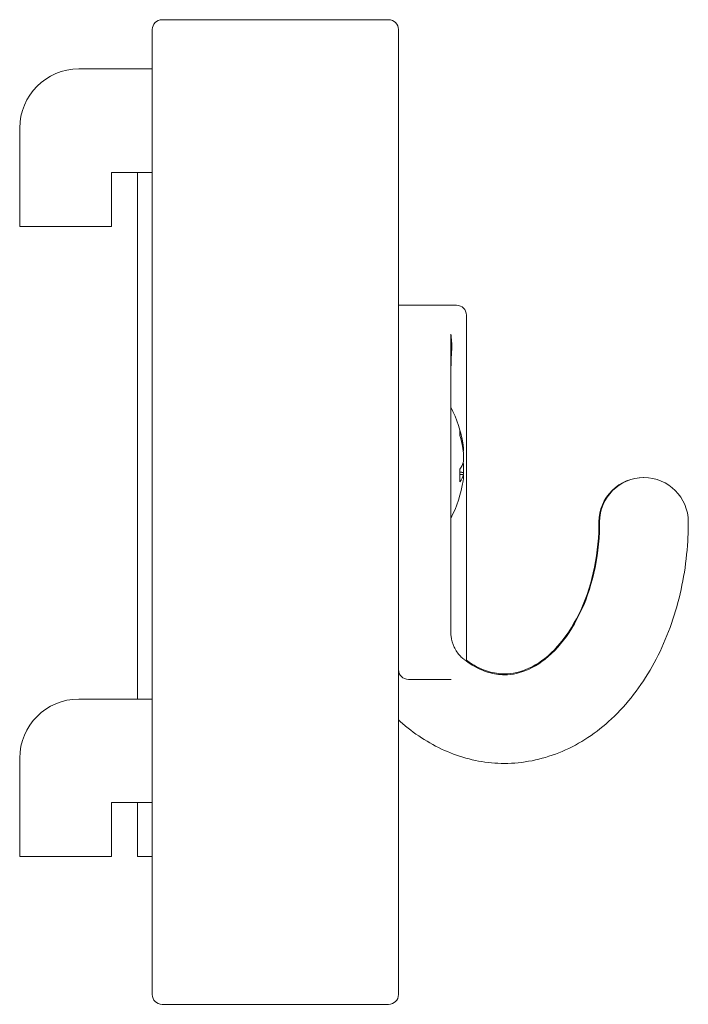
# Model space of a CAD drawing. Header units: millimetres. Extents: x -770 to -702, y -284 to -184.
import ezdxf

# ---------------------------------------------------------------- set-up
doc = ezdxf.new("R2010")
doc.units = ezdxf.units.MM

msp = doc.modelspace()

# ---------------------------------------------------------------- linework, layer by layer
at = {"color": 0, "linetype": 'Continuous', "lineweight": 0}
for p, q in [((-732.55, -183.75), (-755.55, -183.75)), ((-756.55, -184.75), (-756.55, -282.75)), ((-731.55, -282.75), (-731.55, -184.75)), ((-764, -188.75), (-758.25, -188.75)), ((-756.55, -188.75), (-758.25, -188.75)), ((-770, -204.75), (-770, -194.75)), ((-760.7, -199.25), (-760.7, -204.75)), ((-758.25, -199.25), (-760.7, -199.25)), ((-758.25, -199.25), (-756.55, -199.25)), ((-758.05, -252.75), (-758.05, -199.25)), ((-760.7, -204.75), (-770, -204.75)), ((-731.55, -212.75), (-726.25, -212.75)), ((-726.25, -212.75), (-726.25, -212.75)), ((-726.25, -212.75), (-725.67, -212.75)), ((-725.66, -212.75), (-725.67, -212.75)), ((-725.65, -212.75), (-725.66, -212.75)), ((-724.66, -213.75), (-724.66, -248.89)), ((-726.25, -217.99), (-726.25, -223.68)), ((-726.25, -234.2), (-726.25, -223.68)), ((-724.95, -227.21), (-724.95, -227.56)), ((-724.95, -227.76), (-724.95, -228.63)), ((-724.95, -228.86), (-724.95, -229.73)), ((-724.95, -229.93), (-724.95, -230.28)), ((-726.25, -234.2), (-726.25, -239.66)), ((-726.25, -239.66), (-726.25, -246.22)), ((-730.28, -250.75), (-730.55, -250.75)), ((-764, -252.75), (-758.25, -252.75)), ((-756.55, -252.75), (-758.25, -252.75)), ((-770, -268.75), (-770, -258.75)), ((-760.7, -263.25), (-760.7, -268.75)), ((-758.25, -263.25), (-760.7, -263.25)), ((-758.25, -263.25), (-756.55, -263.25)), ((-758.05, -268.75), (-758.05, -263.25)), ((-760.7, -268.75), (-770, -268.75)), ((-758.05, -268.75), (-756.55, -268.75)), ((-755.55, -283.75), (-732.55, -283.75))]:
    msp.add_line(p, q, dxfattribs=at)
for centre, start, end in [((-755.55, -184.75), 90, 180), ((-732.55, -184.75), 0, 90), ((-730.55, -249.75), 180, 270), ((-755.55, -282.75), 180, 270), ((-732.55, -282.75), 270, 0)]:
    msp.add_arc(centre, 1, start, end, dxfattribs=at)
at = {"color": 0, "linetype": 'Continuous', "lineweight": 0, "extrusion": (2.20056e-16, -4.01378e-32, -1)}
msp.add_arc((764, -194.75), 6, 0, 90, dxfattribs=at)
at = {"color": 0, "linetype": 'Continuous', "lineweight": 0, "extrusion": (2.20056e-16, -3.85186e-34, -1)}
msp.add_arc((725.66, -213.75), 1, 90.5665, 180, dxfattribs=at)
at = {"color": 0, "linetype": 'Continuous', "lineweight": 0, "extrusion": (2.20056e-16, 0, -1)}
for centre, radius, start, end in [((736.95, -228.75), 12.1, 152.1662, 171.3588), ((706.7, -234.75), 4.5, 0, 90.4021), ((706.64, -234.75), 4.5, 0, 180)]:
    msp.add_arc(centre, radius, start, end, dxfattribs=at)
at = {"color": 0, "linetype": 'Continuous', "lineweight": 0, "extrusion": (2.20056e-16, -6.16298e-33, -1)}
msp.add_arc((736.95, -228.75), 12.1, 188.6412, 207.8338, dxfattribs=at)
at = {"color": 0, "linetype": 'Continuous', "lineweight": 0, "extrusion": (2.20056e-16, 1.30197e-31, -1)}
msp.add_arc((764, -258.75), 6, 0, 90, dxfattribs=at)
at = {"color": 0, "linetype": 'Continuous', "lineweight": 0}
for centre, major_axis, ratio, start_param, end_param in [((-723.25, -221.28), (0, -16.22), 0.18493, -1.83004, -1.5708), ((-736.95, -229.02), (12.08, 0), 0.9206, 0.11363, 0.27749), ((-736.95, -228.09), (12.08, 0), 0.39051, -0.27749, -0.11363), ((-736.95, -229.02), (12.08, 0), 0.9206, -0.139, -0.11363)]:
    msp.add_ellipse(centre, major_axis=major_axis, ratio=ratio, start_param=start_param, end_param=end_param, dxfattribs=at)
at = {"color": 0, "linetype": 'Continuous', "lineweight": 0, "extrusion": (2.14628e-16, 3.13849e-17, -1)}
msp.add_ellipse((-735.96, -230.58), major_axis=(10.46, 5.66), ratio=0.34948, start_param=0.12734, end_param=0.24679, dxfattribs=at)
at = {"color": 0, "linetype": 'Continuous', "lineweight": 0, "extrusion": (2.32277e-16, -1.11753e-17, -1)}
msp.add_ellipse((-736.95, -228.47), major_axis=(12.08, 0), ratio=0.9206, start_param=-0.27749, end_param=-0.11363, dxfattribs=at)
at = {"color": 0, "linetype": 'Continuous', "lineweight": 0, "extrusion": (2.18446e-16, 7.82598e-17, -1)}
msp.add_ellipse((-736.95, -229.4), major_axis=(12.08, 0), ratio=0.39051, start_param=-0.139, end_param=-0.11363, dxfattribs=at)
at = {"color": 0, "linetype": 'Continuous', "lineweight": 0, "extrusion": (2.52683e-16, 1.45237e-17, -1)}
msp.add_ellipse((-735.96, -227.97), major_axis=(7.33, -9.36), ratio=0.82387, start_param=-0.87039, end_param=-0.81067, dxfattribs=at)
at = {"color": 0, "linetype": 'Continuous', "lineweight": 0, "extrusion": (2.19151e-16, -6.40448e-17, -1)}
msp.add_ellipse((-736.95, -229.4), major_axis=(12.08, 0), ratio=0.39051, start_param=0.11363, end_param=0.27749, dxfattribs=at)
at = {"color": 0, "linetype": 'Continuous', "lineweight": 0, "extrusion": (2.19151e-16, -2.71676e-17, -1)}
msp.add_ellipse((-736.95, -228.47), major_axis=(12.08, 0), ratio=0.9206, start_param=0.11363, end_param=0.13211, dxfattribs=at)
at = {"color": 0, "linetype": 'Continuous', "lineweight": 0, "extrusion": (2.50301e-16, -9.1212e-31, -1)}
msp.add_ellipse((-735.96, -227.97), major_axis=(7.33, -9.36), ratio=0.82387, start_param=-0.81067, end_param=-0.75095, dxfattribs=at)
at = {"color": 0, "linetype": 'Continuous', "lineweight": 0}
for points, knots in [([(-726.25, -215.69), (-726.25, -216.09), (-726.25, -216.49), (-726.25, -217.23), (-726.25, -217.58), (-726.25, -217.93), (-726.25, -217.96), (-726.25, -217.99)], [-0.237549, -0.237549, -0.237549, -0.237549, -0.114998, -0.114998, 0, 0, 0.009269, 0.009269, 0.009269, 0.009269]), ([(-726.15, -217.13), (-726.14, -216.89), (-726.14, -216.65), (-726.18, -216.17), (-726.21, -215.93), (-726.25, -215.69)], [0.000003, 0.000003, 0.000003, 0.000003, 0.072324, 0.072324, 0.144516, 0.144516, 0.144516, 0.144516]), ([(-720.8, -250.28), (-719.98, -250.28), (-719.16, -250.1), (-717.44, -249.31), (-716.55, -248.69), (-714.88, -246.97), (-714.1, -245.9), (-712.79, -243.42), (-712.25, -242.02), (-711.47, -239.02), (-711.23, -237.42), (-711.14, -235.44), (-711.14, -235.1), (-711.14, -234.75)], [3.14159, 3.14159, 3.14159, 3.14159, 3.45575, 3.45575, 3.76991, 3.76991, 4.0706, 4.0706, 4.36013, 4.36013, 4.65016, 4.65016, 4.71239, 4.71239, 4.71239, 4.71239]), ([(-720.8, -259.28), (-718.92, -259.28), (-717.04, -258.9), (-713.44, -257.47), (-711.74, -256.38), (-708.59, -253.57), (-707.18, -251.79), (-704.86, -247.84), (-703.95, -245.66), (-702.66, -241.08), (-702.28, -238.67), (-702.15, -235.75), (-702.14, -235.25), (-702.14, -234.75)], [3.14159, 3.14159, 3.14159, 3.14159, 3.4165, 3.4165, 3.7053, 3.7053, 4.01946, 4.01946, 4.33362, 4.33362, 4.64778, 4.64778, 4.71239, 4.71239, 4.71239, 4.71239]), ([(-720.8, -250.19), (-719.99, -250.19), (-719.17, -250.01), (-717.47, -249.23), (-716.58, -248.61), (-714.92, -246.9), (-714.15, -245.84), (-712.84, -243.37), (-712.31, -241.99), (-711.53, -239.01), (-711.29, -237.41), (-711.21, -235.45), (-711.2, -235.1), (-711.2, -234.75)], [3.14159, 3.14159, 3.14159, 3.14159, 3.45575, 3.45575, 3.76991, 3.76991, 4.07045, 4.07045, 4.35982, 4.35982, 4.64969, 4.64969, 4.71239, 4.71239, 4.71239, 4.71239]), ([(-726.22, -246.37), (-726.18, -246.75), (-726.07, -247.12), (-725.74, -247.8), (-725.52, -248.12), (-725.15, -248.5), (-725.04, -248.61), (-724.92, -248.7)], [0, 0, 0, 0, 1.1344, 1.1344, 2.27222, 2.27222, 2.72938, 2.72938, 2.72938, 2.72938]), ([(-724.9, -248.72), (-724.62, -248.93), (-724.34, -249.12), (-723.79, -249.47), (-723.51, -249.61), (-722.95, -249.86), (-722.68, -249.96), (-722.13, -250.12), (-721.86, -250.18), (-721.33, -250.26), (-721.06, -250.28), (-720.8, -250.28)], [2.634534, 2.634534, 2.634534, 2.634534, 2.733729, 2.733729, 2.835695, 2.835695, 2.937661, 2.937661, 3.039627, 3.039627, 3.141593, 3.141593, 3.141593, 3.141593]), ([(-724.66, -248.79), (-724.47, -248.94), (-724.28, -249.07), (-723.8, -249.36), (-723.52, -249.51), (-722.96, -249.76), (-722.68, -249.87), (-722.14, -250.03), (-721.87, -250.09), (-721.33, -250.17), (-721.06, -250.19), (-720.8, -250.19)], [2.659065, 2.659065, 2.659065, 2.659065, 2.728953, 2.728953, 2.832113, 2.832113, 2.935273, 2.935273, 3.038433, 3.038433, 3.141593, 3.141593, 3.141593, 3.141593]), ([(-729.83, -250.75), (-729.91, -250.75), (-729.98, -250.75), (-730.06, -250.75), (-730.13, -250.75), (-730.21, -250.75), (-730.28, -250.75)], [0.049137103, 0.049137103, 0.049137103, 0.049137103, 0.04940222, 0.04940222, 0.04940222, 0.049667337, 0.049667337, 0.049667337, 0.049667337]), ([(-726.2, -250.75), (-726.21, -250.75), (-726.22, -250.75), (-726.24, -250.75), (-726.27, -250.75), (-726.32, -250.75), (-726.35, -250.75), (-726.44, -250.75), (-726.5, -250.75), (-726.67, -250.75), (-726.79, -250.75), (-727.14, -250.75), (-727.37, -250.75), (-727.75, -250.75), (-727.9, -250.75), (-728.2, -250.75), (-728.36, -250.75), (-728.96, -250.75), (-729.4, -250.75), (-729.83, -250.75)], [-0.002008, -0.002008, -0.002008, -0.002008, 0, 0, 0.007913, 0.007913, 0.017817, 0.017817, 0.037597, 0.037597, 0.077213, 0.077213, 0.158956, 0.158956, 0.212904, 0.212904, 0.268612, 0.268612, 0.430449, 0.430449, 0.430449, 0.430449]), ([(-731.55, -254.87), (-731.23, -255.15), (-730.91, -255.43), (-729.88, -256.25), (-729.14, -256.76), (-727.6, -257.65), (-726.8, -258.02), (-725.15, -258.64), (-724.29, -258.88), (-722.56, -259.2), (-721.68, -259.28), (-720.8, -259.28)], [2.566143, 2.566143, 2.566143, 2.566143, 2.626792, 2.626792, 2.755492, 2.755492, 2.884192, 2.884192, 3.012892, 3.012892, 3.141593, 3.141593, 3.141593, 3.141593])]:
    msp.add_open_spline(points, degree=3, knots=knots, dxfattribs=at)
for points, weights in [([(-725.03, -227.21), (-724.99, -227.21), (-724.95, -227.21)], [1.00377846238, 1.00365779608, 1.00353261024]), ([(-724.95, -227.56), (-724.96, -227.56), (-724.97, -227.56)], [1.00353261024, 1.00357377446, 1.00361445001]), ([(-725.03, -228.87), (-724.99, -228.87), (-724.95, -228.86)], [1.00378763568, 1.00366255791, 1.00353261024]), ([(-724.95, -229.73), (-725.13, -229.72), (-725.32, -229.7)], [1.00353261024, 1.00409553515, 1.0045670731]), ([(-724.95, -229.93), (-725.13, -229.93), (-725.31, -229.92)], [1.00353261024, 1.00408868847, 1.00455558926])]:
    msp.add_rational_spline(points, weights, degree=2, dxfattribs=at)
msp.add_open_spline([(-726.22, -246.37), (-726.24, -246.24), (-726.25, -246.1), (-726.25, -245.96)], degree=3, dxfattribs=at)

doc.saveas('drawing.dxf')
